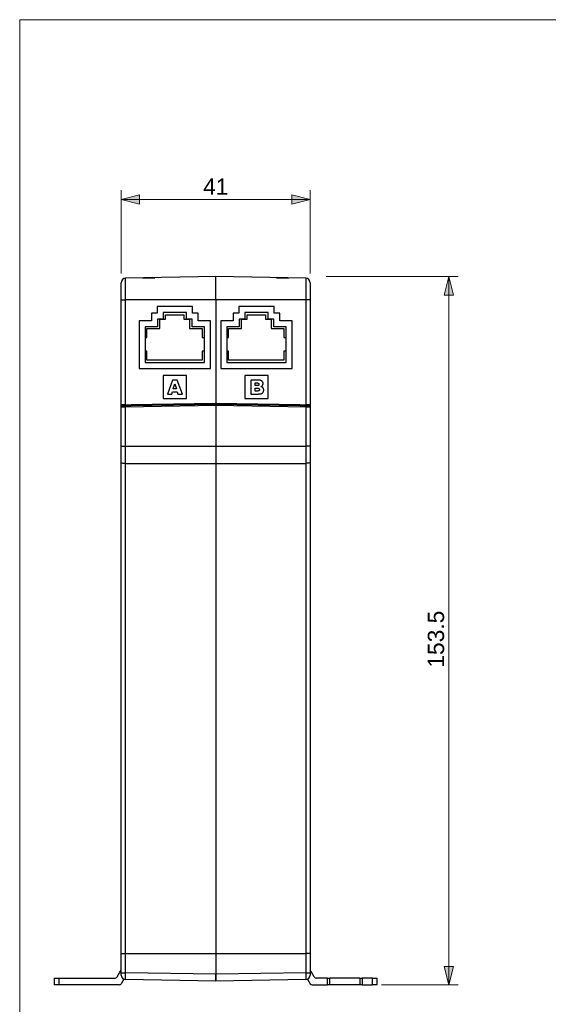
# Model space of a CAD drawing. Header units: inches. Extents: x 0 to 842, y 0 to 595.
# Tile 2 of 7: x 0 to 162, y 293 to 595. Entities that reach past the tile are written whole.
import ezdxf

# ---------------------------------------------------------------- set-up
doc = ezdxf.new("R2010")
doc.units = ezdxf.units.IN
doc.header["$MEASUREMENT"] = 0
doc.layers.add('Capa 1', color=7, linetype='Continuous')

# ---------------------------------------------------------------- blocks, each defined once
blk = doc.blocks.new('block 2')
at = {"layer": 'Capa 1', "lineweight": 0}
blk.add_lwpolyline([(0, 595.28), (841.89, 595.28), (841.89, 0), (0, 0), (0, 595.28)], dxfattribs=at)
at = {"layer": 'Capa 1', "color": 250, "lineweight": 25}
for points in [[(31.13, 509.23), (31.13, 514.42)], [(60.19, 516.32), (32.52, 515.84)], [(32.53, 509.23), (32.53, 509.44), (32.53, 509.65), (32.53, 509.86), (32.53, 510.06), (32.53, 510.27), (32.53, 510.47), (32.53, 510.67), (32.53, 510.88), (32.53, 511.08), (32.53, 511.27), (32.53, 511.47), (32.53, 511.66), (32.53, 511.86), (32.53, 512.05), (32.53, 512.23), (32.53, 512.42), (32.53, 512.6), (32.53, 512.77), (32.53, 512.95), (32.53, 513.12), (32.53, 513.28), (32.53, 513.44), (32.53, 513.6), (32.53, 513.75), (32.53, 513.9), (32.53, 514.05), (32.53, 514.19), (32.53, 514.32), (32.53, 514.45), (32.53, 514.58), (32.53, 514.7), (32.53, 514.81), (32.53, 514.92), (32.53, 515.02), (32.53, 515.12), (32.53, 515.21), (32.53, 515.29), (32.53, 515.37), (32.53, 515.45), (32.53, 515.51), (32.53, 515.58), (32.53, 515.63), (32.53, 515.68), (32.53, 515.72), (32.53, 515.76), (32.53, 515.79), (32.53, 515.81), (32.53, 515.82), (32.53, 515.83), (32.53, 515.84)], [(37.72, 515.99), (40.27, 515.99)], [(37.72, 515.99), (37.72, 515.93)], [(40.27, 515.99), (41.52, 515.99)], [(40.27, 515.99), (40.27, 515.97)], [(87.85, 515.84), (60.19, 516.32)], [(60.19, 509.23), (60.19, 509.46), (60.19, 509.68), (60.19, 509.9), (60.19, 510.12), (60.19, 510.34), (60.19, 510.56), (60.19, 510.78), (60.19, 511), (60.19, 511.21), (60.19, 511.42), (60.19, 511.63), (60.19, 511.84), (60.19, 512.05), (60.19, 512.25), (60.19, 512.45), (60.19, 512.65), (60.19, 512.84), (60.19, 513.03), (60.19, 513.22), (60.19, 513.4), (60.19, 513.58), (60.19, 513.75), (60.19, 513.92), (60.19, 514.08), (60.19, 514.24), (60.19, 514.4), (60.19, 514.55), (60.19, 514.69), (60.19, 514.83), (60.19, 514.97), (60.19, 515.09), (60.19, 515.22), (60.19, 515.33), (60.19, 515.44), (60.19, 515.55), (60.19, 515.65), (60.19, 515.74), (60.19, 515.82), (60.19, 515.9), (60.19, 515.97), (60.19, 516.04), (60.19, 516.1), (60.19, 516.15), (60.19, 516.19), (60.19, 516.23), (60.19, 516.26), (60.19, 516.29), (60.19, 516.31), (60.19, 516.32), (60.19, 516.32)], [(78.86, 515.99), (80.1, 515.99)], [(80.1, 515.99), (82.65, 515.99)], [(80.1, 515.99), (80.1, 515.97)], [(82.65, 515.99), (82.65, 515.93)], [(87.85, 515.84), (87.85, 515.83), (87.85, 515.82), (87.85, 515.81), (87.85, 515.79), (87.85, 515.76), (87.85, 515.72), (87.85, 515.68), (87.85, 515.63), (87.85, 515.58), (87.85, 515.51), (87.85, 515.45), (87.85, 515.37), (87.85, 515.29), (87.85, 515.21), (87.85, 515.12), (87.85, 515.02), (87.85, 514.92), (87.85, 514.81), (87.85, 514.7), (87.85, 514.58), (87.85, 514.45), (87.85, 514.32), (87.85, 514.19), (87.85, 514.05), (87.85, 513.9), (87.85, 513.75), (87.85, 513.6), (87.85, 513.44), (87.85, 513.28), (87.85, 513.12), (87.85, 512.95), (87.85, 512.77), (87.85, 512.6), (87.85, 512.42), (87.85, 512.23), (87.85, 512.05), (87.85, 511.86), (87.85, 511.66), (87.85, 511.47), (87.85, 511.27), (87.85, 511.08), (87.85, 510.88), (87.85, 510.67), (87.85, 510.47), (87.85, 510.27), (87.85, 510.06), (87.85, 509.86), (87.85, 509.65), (87.85, 509.44), (87.85, 509.23)], [(89.24, 514.42), (89.24, 509.23)], [(31.13, 476.92), (31.13, 509.23)], [(31.13, 509.23), (31.13, 509.23), (31.14, 509.23), (31.15, 509.23), (31.16, 509.23), (31.17, 509.23), (31.19, 509.23), (31.2, 509.23), (31.23, 509.23), (31.25, 509.23), (31.28, 509.23), (31.31, 509.23), (31.34, 509.23), (31.38, 509.23), (31.41, 509.23), (31.45, 509.23), (31.49, 509.23), (31.54, 509.23), (31.59, 509.23), (31.63, 509.23), (31.68, 509.23), (31.74, 509.23), (31.79, 509.23), (31.85, 509.23), (31.9, 509.23), (31.96, 509.23), (32.02, 509.23), (32.08, 509.23), (32.14, 509.23), (32.2, 509.23), (32.27, 509.23), (32.33, 509.23), (32.4, 509.23), (32.46, 509.23), (32.53, 509.23)], [(60.19, 509.23), (32.52, 509.23)], [(32.53, 476.92), (32.53, 509.23)], [(87.85, 509.23), (60.19, 509.23)], [(60.19, 509.23), (60.19, 477.37)], [(89.24, 509.23), (89.24, 509.23), (89.24, 509.23), (89.23, 509.23), (89.22, 509.23), (89.21, 509.23), (89.19, 509.23), (89.17, 509.23), (89.15, 509.23), (89.12, 509.23), (89.1, 509.23), (89.07, 509.23), (89.04, 509.23), (89, 509.23), (88.96, 509.23), (88.92, 509.23), (88.88, 509.23), (88.84, 509.23), (88.79, 509.23), (88.74, 509.23), (88.69, 509.23), (88.64, 509.23), (88.58, 509.23), (88.53, 509.23), (88.47, 509.23), (88.42, 509.23), (88.35, 509.23), (88.3, 509.23), (88.23, 509.23), (88.17, 509.23), (88.11, 509.23), (88.04, 509.23), (87.98, 509.23), (87.92, 509.23), (87.85, 509.23)], [(87.85, 509.23), (87.85, 476.92)], [(89.24, 509.23), (89.24, 476.92)], [(53.04, 507.11), (42.24, 507.11)], [(42.24, 507.11), (42.24, 505.09)], [(44.09, 505.27), (44.09, 503.25)], [(51.2, 505.27), (44.09, 505.27)], [(51.2, 503.25), (51.2, 505.27)], [(53.04, 505.1), (53.04, 507.11)], [(67.33, 507.11), (67.33, 505.09)], [(78.13, 507.11), (67.33, 507.11)], [(69.17, 505.27), (69.17, 503.25)], [(76.29, 505.27), (69.17, 505.27)], [(76.29, 503.25), (76.29, 505.27)], [(78.13, 505.1), (78.13, 507.11)], [(40.44, 502.79), (36.66, 502.79)], [(36.66, 502.79), (36.66, 488.06)], [(42.24, 505.1), (40.44, 505.1)], [(40.44, 505.1), (40.44, 502.79)], [(42.29, 503.25), (42.29, 500.94)], [(44.09, 503.25), (42.29, 503.25)], [(43.02, 500.38), (43.02, 503.21)], [(43.02, 503.21), (44.74, 503.21)], [(44.74, 503.21), (44.74, 504.56)], [(44.74, 504.56), (50.41, 504.56)], [(50.41, 504.56), (50.41, 503.21)], [(50.41, 503.21), (52.12, 503.21)], [(53, 503.25), (51.2, 503.25)], [(52.12, 503.21), (52.12, 500.38)], [(53, 500.94), (53, 503.25)], [(54.84, 505.1), (53.04, 505.1)], [(54.84, 502.79), (54.84, 505.1)], [(58.63, 502.79), (54.84, 502.79)], [(58.63, 488.06), (58.63, 502.78)], [(61.75, 502.79), (61.75, 488.06)], [(65.53, 502.79), (61.75, 502.79)], [(65.53, 505.1), (65.53, 502.79)], [(67.33, 505.1), (65.53, 505.1)], [(67.37, 503.25), (67.37, 500.94)], [(69.17, 503.25), (67.37, 503.25)], [(68.11, 500.38), (68.11, 503.21)], [(68.11, 503.21), (69.83, 503.21)], [(69.83, 503.21), (69.83, 504.56)], [(69.83, 504.56), (75.49, 504.56)], [(75.5, 504.56), (75.5, 503.21)], [(75.5, 503.21), (77.21, 503.21)], [(78.09, 503.25), (76.29, 503.25)], [(77.21, 503.21), (77.21, 500.38)], [(78.09, 500.94), (78.09, 503.25)], [(79.93, 505.1), (78.13, 505.1)], [(79.93, 502.79), (79.93, 505.1)], [(83.72, 502.79), (79.93, 502.79)], [(83.72, 488.06), (83.72, 502.78)], [(38.5, 500.94), (38.5, 489.9)], [(42.29, 500.94), (38.5, 500.94)], [(39.07, 497.65), (39.07, 500.38)], [(39.07, 500.38), (43.02, 500.38)], [(52.12, 500.38), (56.08, 500.38)], [(56.79, 500.94), (53, 500.94)], [(56.08, 500.38), (56.08, 497.65)], [(56.79, 489.9), (56.79, 500.94)], [(63.59, 500.94), (63.59, 489.9)], [(67.37, 500.94), (63.59, 500.94)], [(64.16, 497.65), (64.16, 500.38)], [(64.16, 500.38), (68.11, 500.38)], [(77.21, 500.38), (81.16, 500.38)], [(81.87, 500.94), (78.09, 500.94)], [(81.16, 500.38), (81.16, 497.65)], [(81.87, 489.9), (81.87, 500.94)], [(38.5, 497.65), (39.07, 497.65)], [(56.08, 497.65), (56.79, 497.65)], [(63.59, 497.65), (64.16, 497.65)], [(81.16, 497.65), (81.87, 497.65)], [(39.07, 493.4), (38.5, 493.4)], [(39.07, 490.67), (39.07, 493.4)], [(56.79, 493.4), (56.08, 493.4)], [(56.08, 493.4), (56.08, 490.67)], [(64.16, 493.4), (63.59, 493.4)], [(64.16, 490.67), (64.16, 493.4)], [(81.87, 493.4), (81.16, 493.4)], [(81.16, 493.4), (81.16, 490.67)], [(56.08, 490.67), (39.07, 490.67)], [(81.16, 490.67), (64.16, 490.67)], [(36.66, 488.06), (58.63, 488.06)], [(38.5, 489.9), (56.79, 489.9)], [(61.75, 488.06), (83.72, 488.06)], [(63.59, 489.9), (81.87, 489.9)], [(44.1, 485.93), (44.1, 478.85)], [(51.19, 485.93), (44.1, 485.93)], [(46.95, 484.52), (45.35, 480.26)], [(48.38, 484.52), (46.95, 484.52)], [(49.98, 480.26), (48.38, 484.52)], [(51.19, 478.85), (51.19, 485.93)], [(76.27, 485.93), (69.19, 485.93)], [(69.19, 485.93), (69.19, 478.85)], [(73.49, 484.52), (71.03, 484.52)], [(71.03, 484.52), (71.03, 480.26)], [(74.43, 484.21), (74.39, 484.24), (74.36, 484.27), (74.31, 484.3), (74.27, 484.33), (74.23, 484.36), (74.18, 484.38), (74.13, 484.4), (74.07, 484.43), (74.02, 484.44), (73.95, 484.46), (73.89, 484.48), (73.82, 484.49), (73.75, 484.5), (73.67, 484.51), (73.58, 484.51), (73.49, 484.52)], [(74.76, 483.46), (74.76, 483.51), (74.76, 483.56), (74.75, 483.61), (74.75, 483.65), (74.74, 483.7), (74.73, 483.75), (74.71, 483.79), (74.7, 483.83), (74.68, 483.87), (74.66, 483.91), (74.64, 483.95), (74.62, 483.99), (74.59, 484.03), (74.57, 484.06), (74.54, 484.1), (74.51, 484.14), (74.47, 484.17), (74.43, 484.21)], [(76.27, 478.85), (76.27, 485.93)], [(47.18, 481.89), (47.65, 483.41)], [(48.12, 481.89), (47.18, 481.89)], [(47.65, 483.41), (48.12, 481.89)], [(72.36, 483.65), (72.94, 483.65)], [(72.36, 482.85), (72.36, 483.65)], [(72.93, 482.85), (72.36, 482.85)], [(72.36, 482.04), (73.02, 482.04)], [(72.36, 481.18), (72.36, 482.04)], [(73.03, 481.18), (72.36, 481.18)], [(73.35, 482.95), (73.34, 482.94), (73.32, 482.93), (73.31, 482.92), (73.29, 482.91), (73.27, 482.9), (73.25, 482.89), (73.23, 482.89), (73.2, 482.88), (73.18, 482.87), (73.15, 482.87), (73.13, 482.86), (73.1, 482.86), (73.07, 482.85), (73.04, 482.85), (73.01, 482.85), (72.98, 482.85), (72.96, 482.85), (72.93, 482.85)], [(72.94, 483.65), (72.96, 483.65), (72.99, 483.65), (73.02, 483.65), (73.04, 483.65), (73.07, 483.65), (73.1, 483.64), (73.13, 483.64), (73.15, 483.64), (73.18, 483.63), (73.2, 483.62), (73.23, 483.62), (73.25, 483.61), (73.27, 483.6), (73.29, 483.59), (73.31, 483.58), (73.32, 483.57), (73.34, 483.56), (73.35, 483.55)], [(73.02, 482.04), (73.05, 482.04), (73.08, 482.04), (73.12, 482.04), (73.15, 482.03), (73.18, 482.03), (73.21, 482.03), (73.25, 482.02), (73.28, 482.02), (73.31, 482.01), (73.33, 482), (73.36, 482), (73.38, 481.99), (73.41, 481.98), (73.43, 481.97), (73.45, 481.96), (73.47, 481.95), (73.49, 481.94), (73.5, 481.92)], [(73.5, 481.3), (73.49, 481.28), (73.47, 481.27), (73.45, 481.26), (73.43, 481.25), (73.41, 481.24), (73.39, 481.23), (73.36, 481.22), (73.34, 481.21), (73.31, 481.21), (73.28, 481.2), (73.25, 481.19), (73.22, 481.19), (73.19, 481.19), (73.15, 481.18), (73.12, 481.18), (73.09, 481.18), (73.06, 481.18), (73.03, 481.18)], [(73.35, 483.55), (73.37, 483.53), (73.38, 483.52), (73.4, 483.5), (73.41, 483.49), (73.42, 483.47), (73.43, 483.45), (73.44, 483.43), (73.45, 483.41), (73.46, 483.39), (73.46, 483.37), (73.47, 483.34), (73.47, 483.32), (73.47, 483.29), (73.48, 483.26)], [(73.48, 483.26), (73.47, 483.23), (73.47, 483.2), (73.47, 483.17), (73.46, 483.14), (73.46, 483.12), (73.45, 483.09), (73.44, 483.07), (73.43, 483.05), (73.42, 483.03), (73.41, 483.01), (73.4, 483), (73.38, 482.98), (73.37, 482.97), (73.35, 482.95)], [(73.5, 481.92), (73.52, 481.91), (73.54, 481.89), (73.56, 481.87), (73.57, 481.85), (73.59, 481.83), (73.6, 481.81), (73.61, 481.79), (73.62, 481.77), (73.63, 481.75), (73.63, 481.73), (73.64, 481.7), (73.64, 481.68), (73.64, 481.65), (73.64, 481.62)], [(73.64, 481.62), (73.64, 481.59), (73.64, 481.56), (73.64, 481.53), (73.63, 481.5), (73.62, 481.48), (73.62, 481.46), (73.61, 481.43), (73.6, 481.41), (73.58, 481.39), (73.57, 481.37), (73.56, 481.35), (73.54, 481.33), (73.52, 481.31), (73.5, 481.3)], [(74.07, 482.53), (74.11, 482.54), (74.14, 482.55), (74.17, 482.57), (74.2, 482.58), (74.23, 482.59), (74.26, 482.61), (74.28, 482.62), (74.31, 482.63), (74.33, 482.65), (74.36, 482.66), (74.38, 482.68), (74.4, 482.7), (74.43, 482.71), (74.45, 482.73), (74.47, 482.75), (74.49, 482.77), (74.51, 482.79), (74.53, 482.81)], [(74.74, 482.15), (74.72, 482.18), (74.68, 482.21), (74.65, 482.24), (74.62, 482.27), (74.58, 482.3), (74.54, 482.33), (74.49, 482.36), (74.45, 482.39), (74.4, 482.41), (74.34, 482.44), (74.28, 482.46), (74.22, 482.48), (74.15, 482.51), (74.07, 482.53)], [(74.53, 482.81), (74.56, 482.85), (74.59, 482.89), (74.62, 482.93), (74.64, 482.97), (74.67, 483.01), (74.69, 483.06), (74.7, 483.1), (74.72, 483.15), (74.73, 483.19), (74.74, 483.24), (74.75, 483.29), (74.76, 483.35), (74.76, 483.4), (74.76, 483.46)], [(74.96, 481.47), (74.96, 481.54), (74.96, 481.6), (74.95, 481.65), (74.94, 481.71), (74.93, 481.76), (74.92, 481.81), (74.9, 481.86), (74.88, 481.9), (74.87, 481.95), (74.85, 481.99), (74.82, 482.03), (74.8, 482.07), (74.77, 482.11), (74.74, 482.15)], [(74.81, 480.88), (74.83, 480.92), (74.85, 480.96), (74.87, 481.01), (74.89, 481.05), (74.91, 481.1), (74.92, 481.15), (74.93, 481.2), (74.94, 481.25), (74.95, 481.31), (74.96, 481.36), (74.96, 481.42), (74.96, 481.47)], [(44.1, 478.85), (51.19, 478.85)], [(45.35, 480.26), (46.69, 480.26)], [(46.69, 480.26), (46.89, 480.97)], [(46.89, 480.97), (48.39, 480.97)], [(48.39, 480.97), (48.6, 480.26)], [(48.6, 480.26), (49.98, 480.26)], [(69.19, 478.85), (76.27, 478.85)], [(71.03, 480.26), (73.3, 480.26)], [(73.3, 480.26), (73.31, 480.26), (73.33, 480.26), (73.34, 480.26), (73.36, 480.27), (73.37, 480.27), (73.39, 480.27), (73.4, 480.27), (73.42, 480.27), (73.43, 480.27), (73.45, 480.27), (73.46, 480.27), (73.48, 480.27), (73.5, 480.28), (73.51, 480.28), (73.53, 480.28), (73.55, 480.28), (73.57, 480.28), (73.59, 480.28), (73.62, 480.29), (73.64, 480.29), (73.67, 480.29), (73.69, 480.3), (73.72, 480.3), (73.75, 480.3), (73.78, 480.31), (73.82, 480.31), (73.85, 480.32), (73.89, 480.32)], [(73.89, 480.32), (73.93, 480.33), (73.97, 480.33), (74, 480.34), (74.03, 480.34), (74.06, 480.35), (74.09, 480.36), (74.12, 480.36), (74.15, 480.37), (74.17, 480.38), (74.2, 480.38), (74.22, 480.39), (74.25, 480.4), (74.27, 480.41), (74.29, 480.42), (74.32, 480.43), (74.34, 480.44), (74.36, 480.45), (74.39, 480.46)], [(74.39, 480.46), (74.43, 480.49), (74.47, 480.51), (74.51, 480.54), (74.55, 480.57), (74.59, 480.61), (74.62, 480.64), (74.66, 480.68), (74.69, 480.71), (74.72, 480.75), (74.75, 480.79), (74.78, 480.84), (74.81, 480.88)], [(32.53, 476.92), (31.13, 476.92)], [(31.13, 476.81), (31.13, 476.92)], [(31.13, 476.92), (31.13, 476.58)], [(31.13, 476.23), (31.13, 476.81)], [(31.81, 476.24), (31.73, 476.24), (31.65, 476.23), (31.56, 476.23), (31.49, 476.23), (31.42, 476.23), (31.35, 476.23), (31.29, 476.23), (31.24, 476.23), (31.2, 476.23), (31.16, 476.23), (31.14, 476.23), (31.13, 476.23)], [(31.13, 464.23), (31.13, 476.23)], [(31.48, 476.58), (31.48, 476.61), (31.48, 476.68), (31.48, 476.79), (31.48, 476.94)], [(31.48, 476.58), (32.28, 476.6)], [(31.75, 476.59), (31.48, 476.58)], [(31.86, 476.59), (31.75, 476.59)], [(32.25, 476.24), (32.17, 476.24), (32.08, 476.24), (31.99, 476.24), (31.9, 476.24), (31.81, 476.24)], [(32.19, 476.59), (31.86, 476.59)], [(32.53, 476.6), (32.19, 476.59)], [(32.43, 476.25), (32.34, 476.24), (32.25, 476.24)], [(32.53, 476.25), (32.43, 476.25)], [(60.19, 476.73), (32.52, 476.25)], [(32.53, 476.25), (32.52, 476.34), (32.52, 476.42), (32.52, 476.5), (32.52, 476.55), (32.52, 476.59), (32.53, 476.6)], [(32.53, 476.92), (34.25, 476.92)], [(34.26, 476.63), (32.53, 476.6)], [(32.53, 464.23), (32.53, 476.25)], [(60.18, 477.37), (34.25, 476.92)], [(60.19, 477.08), (34.26, 476.63)], [(34.68, 476.93), (34.68, 476.8), (34.69, 476.68), (34.7, 476.64)], [(34.98, 476.93), (34.98, 476.64)], [(35.72, 476.94), (35.72, 476.66)], [(60.19, 477.37), (60.18, 477.37)], [(86.12, 476.92), (60.19, 477.37)], [(60.19, 477.37), (60.19, 477.37)], [(60.19, 477.37), (60.19, 477.08)], [(60.19, 477.37), (60.19, 477.08)], [(60.19, 477.07), (60.19, 477.08)], [(86.12, 476.63), (60.19, 477.08)], [(60.19, 477.08), (60.19, 476.98)], [(60.19, 477.04), (60.19, 477.07)], [(60.19, 476.98), (60.19, 477.04)], [(60.19, 476.91), (60.19, 476.98)], [(60.19, 476.98), (60.19, 476.73)], [(60.19, 476.82), (60.19, 476.91)], [(60.19, 476.73), (60.19, 476.82)], [(60.19, 476.73), (60.19, 464.23)], [(87.85, 476.25), (60.19, 476.73)], [(60.19, 476.73), (60.19, 464.23)], [(84.65, 476.66), (84.65, 476.95)], [(85.4, 476.64), (85.4, 476.93)], [(85.68, 476.64), (85.69, 476.68), (85.69, 476.8), (85.7, 476.93)], [(86.12, 476.92), (87.85, 476.92)], [(87.85, 476.6), (86.12, 476.63)], [(89.24, 476.92), (87.85, 476.92)], [(88.48, 476.59), (87.85, 476.6)], [(87.85, 476.25), (87.85, 476.34), (87.85, 476.42), (87.85, 476.5), (87.85, 476.55), (87.85, 476.59), (87.85, 476.6)], [(88.14, 476.24), (88, 476.24), (87.85, 476.25)], [(87.85, 476.25), (87.85, 464.23)], [(88.09, 476.6), (88.9, 476.58)], [(88.6, 476.24), (88.5, 476.24), (88.39, 476.24), (88.27, 476.24), (88.14, 476.24)], [(88.61, 476.59), (88.48, 476.59)], [(89.24, 476.23), (89.24, 476.23), (89.23, 476.23), (89.22, 476.23), (89.2, 476.23), (89.17, 476.23), (89.14, 476.23), (89.1, 476.23), (89.05, 476.23), (89, 476.23), (88.93, 476.23), (88.86, 476.23), (88.78, 476.23), (88.7, 476.23), (88.6, 476.24)], [(88.89, 476.58), (88.61, 476.59)], [(88.9, 476.58), (88.89, 476.58)], [(88.9, 476.92), (88.9, 476.83), (88.9, 476.73), (88.9, 476.65), (88.9, 476.6), (88.9, 476.58)], [(89.24, 476.92), (89.24, 476.25)], [(89.24, 476.23), (89.24, 464.23)], [(31.13, 459.23), (31.13, 464.23)], [(31.13, 464.23), (31.16, 464.23), (31.24, 464.23), (31.37, 464.23), (31.54, 464.23), (31.75, 464.23), (31.99, 464.23), (32.25, 464.23), (32.53, 464.23)], [(32.53, 458.96), (32.53, 459.83), (32.53, 460.71), (32.53, 461.59), (32.53, 462.47), (32.53, 463.35), (32.53, 464.23)], [(32.53, 464.23), (60.19, 464.23)], [(60.19, 464.23), (60.19, 463.33)], [(60.19, 464.23), (87.85, 464.23)], [(60.19, 464.23), (60.19, 463.33)], [(60.19, 463.33), (60.19, 462.44)], [(60.19, 463.33), (60.19, 462.44)], [(89.24, 464.23), (89.22, 464.23), (89.14, 464.23), (89.01, 464.23), (88.84, 464.23), (88.63, 464.23), (88.39, 464.23), (88.12, 464.23), (87.85, 464.23)], [(87.85, 464.23), (87.85, 463.35), (87.85, 462.47), (87.85, 461.59), (87.85, 460.71), (87.85, 459.83), (87.85, 458.96)], [(89.24, 464.23), (89.24, 459.23)], [(60.19, 462.44), (60.19, 461.54)], [(60.19, 462.44), (60.19, 461.54)], [(60.19, 461.54), (60.19, 460.65)], [(60.19, 461.54), (60.19, 460.65)], [(60.19, 460.65), (60.19, 459.76)], [(60.19, 460.65), (60.19, 459.76)], [(31.13, 343.22), (31.13, 459.23)], [(31.13, 459.23), (31.16, 459.18), (31.24, 459.13), (31.37, 459.08), (31.54, 459.04), (31.75, 459.01), (31.99, 458.98), (32.25, 458.97), (32.53, 458.96)], [(32.53, 308.33), (32.53, 327.27), (32.53, 346.2), (32.53, 365.11), (32.53, 383.99), (32.53, 402.82), (32.53, 421.6), (32.53, 440.32), (32.53, 458.96)], [(32.53, 458.96), (60.19, 458.87)], [(60.19, 459.76), (60.19, 458.87)], [(60.19, 459.76), (60.19, 458.87)], [(60.19, 458.87), (87.85, 458.96)], [(60.19, 458.87), (60.19, 308.33)], [(60.19, 458.87), (60.19, 308.33)], [(89.24, 459.23), (89.22, 459.18), (89.14, 459.13), (89.01, 459.08), (88.84, 459.04), (88.63, 459.01), (88.39, 458.98), (88.12, 458.97), (87.85, 458.96)], [(87.85, 458.96), (87.85, 440.32), (87.85, 421.6), (87.85, 402.82), (87.85, 383.99), (87.85, 365.11), (87.85, 346.2), (87.85, 327.27), (87.85, 308.33)], [(89.24, 459.23), (89.24, 343.17)], [(31.13, 341.38), (31.13, 343.22)], [(89.24, 343.17), (89.24, 341.32)], [(31.13, 308.33), (31.13, 341.38)], [(89.24, 341.32), (89.24, 308.33)], [(31.13, 302.43), (31.13, 308.33)], [(31.13, 308.33), (31.16, 308.33), (31.24, 308.33), (31.37, 308.33), (31.54, 308.33), (31.75, 308.33), (31.99, 308.33), (32.25, 308.33), (32.53, 308.33)], [(32.53, 302.43), (32.53, 308.33)], [(32.53, 308.33), (60.19, 308.33)], [(60.19, 308.33), (60.19, 301.95)], [(60.19, 308.33), (62.9, 308.33)], [(60.19, 308.33), (60.19, 301.95)], [(62.9, 308.33), (87.85, 308.33)], [(89.24, 308.33), (89.22, 308.33), (89.14, 308.33), (89.01, 308.33), (88.84, 308.33), (88.63, 308.33), (88.39, 308.33), (88.12, 308.33), (87.85, 308.33)], [(87.85, 308.33), (87.85, 302.43)], [(89.24, 308.33), (89.24, 302.43)], [(29.92, 301.17), (30.77, 302.64)], [(30.77, 302.64), (31.13, 303.27)], [(89.61, 302.64), (89.24, 303.27)], [(90.46, 301.17), (89.61, 302.64)], [(10.58, 300.82), (12, 300.82)], [(10.58, 300.82), (10.58, 298.69)], [(12, 300.82), (29.31, 300.82)], [(12, 300.82), (12, 298.69)], [(31.13, 301.72), (31.13, 302.43)], [(31.13, 302.43), (31.16, 302.43), (31.24, 302.43), (31.37, 302.43), (31.54, 302.43), (31.75, 302.43), (31.99, 302.43), (32.25, 302.43), (32.53, 302.43)], [(31.95, 300.44), (31.15, 299.05)], [(60.19, 301.95), (32.52, 302.43)], [(32.53, 300.31), (32.52, 300.33), (32.52, 300.41), (32.52, 300.54), (32.52, 300.71), (32.52, 300.92), (32.52, 301.17), (32.52, 301.45), (32.52, 301.76), (32.52, 302.09), (32.53, 302.43)], [(60.19, 299.82), (32.52, 300.31)], [(87.85, 302.43), (60.19, 301.95)], [(60.19, 301.67), (60.19, 301.95)], [(60.19, 301.95), (60.19, 301.61)], [(60.19, 301.61), (60.19, 301.67)], [(60.19, 301.29), (60.19, 301.61)], [(60.19, 301.61), (60.19, 299.82)], [(60.19, 300.99), (60.19, 301.29)], [(60.19, 300.7), (60.19, 300.99)], [(60.19, 300.45), (60.19, 300.7)], [(60.19, 300.23), (60.19, 300.45)], [(87.85, 300.31), (60.19, 299.83)], [(60.19, 300.06), (60.19, 300.23)], [(60.19, 299.93), (60.19, 300.06)], [(60.19, 299.85), (60.19, 299.93)], [(60.19, 299.82), (60.19, 299.85)], [(87.85, 302.43), (87.85, 302.1), (87.86, 301.78), (87.86, 301.47), (87.86, 301.18), (87.86, 300.93), (87.86, 300.71), (87.86, 300.54), (87.86, 300.41), (87.85, 300.33), (87.85, 300.31)], [(87.85, 302.43), (88.12, 302.43), (88.39, 302.43), (88.63, 302.43), (88.84, 302.43), (89.01, 302.43), (89.14, 302.43), (89.22, 302.43), (89.24, 302.43)], [(88.42, 300.44), (89.23, 299.05)], [(89.24, 302.43), (89.24, 301.73)], [(89.24, 301.72), (89.24, 301.72)], [(94.56, 300.82), (91.07, 300.82)], [(94.56, 300.82), (95.27, 300.82)], [(94.56, 298.69), (94.56, 300.82)], [(104.48, 300.82), (95.27, 300.82)], [(95.27, 298.69), (95.27, 300.82)], [(104.48, 300.82), (104.48, 298.69)], [(104.48, 300.82), (105.19, 300.82)], [(108.38, 300.82), (105.19, 300.82)], [(105.19, 300.82), (105.19, 298.69)], [(108.38, 300.82), (109.79, 300.82)], [(108.38, 298.69), (108.38, 300.82)], [(109.79, 298.69), (109.79, 300.82)], [(12, 298.69), (10.58, 298.69)], [(30.53, 298.69), (12, 298.69)], [(89.84, 298.69), (94.56, 298.69)], [(95.27, 298.69), (94.56, 298.69)], [(104.48, 298.69), (95.27, 298.69)], [(105.19, 298.69), (104.48, 298.69)], [(105.19, 298.69), (108.38, 298.69)], [(109.79, 298.69), (108.38, 298.69)]]:
    blk.add_lwpolyline(points, dxfattribs=at)
for points in [[(32.53, 515.84), (31.75, 515.82), (31.13, 515.19), (31.13, 514.42)], [(89.24, 514.42), (89.24, 515.19), (88.62, 515.82), (87.85, 515.84)], [(31.48, 476.58), (31.29, 476.58), (31.13, 476.42), (31.13, 476.23)], [(31.14, 476.32), (31.14, 476.29), (31.13, 476.26), (31.13, 476.23)], [(31.18, 476.4), (31.16, 476.38), (31.15, 476.35), (31.14, 476.32)], [(31.2, 476.44), (31.2, 476.43), (31.19, 476.42), (31.18, 476.4)], [(31.23, 476.48), (31.22, 476.46), (31.21, 476.45), (31.2, 476.44)], [(31.27, 476.51), (31.26, 476.5), (31.25, 476.49), (31.23, 476.48)], [(31.31, 476.53), (31.29, 476.53), (31.28, 476.52), (31.27, 476.51)], [(31.36, 476.56), (31.34, 476.55), (31.32, 476.54), (31.31, 476.53)], [(31.48, 476.58), (31.44, 476.58), (31.4, 476.57), (31.36, 476.56)], [(89.02, 476.56), (88.98, 476.57), (88.94, 476.58), (88.89, 476.58)], [(89.24, 476.23), (89.24, 476.42), (89.09, 476.58), (88.9, 476.58)], [(89.07, 476.53), (89.05, 476.54), (89.04, 476.55), (89.02, 476.56)], [(89.11, 476.51), (89.09, 476.52), (89.08, 476.52), (89.07, 476.53)], [(89.14, 476.48), (89.13, 476.49), (89.12, 476.5), (89.11, 476.51)], [(89.17, 476.44), (89.16, 476.45), (89.15, 476.46), (89.14, 476.48)], [(89.2, 476.4), (89.19, 476.42), (89.18, 476.43), (89.17, 476.44)], [(89.23, 476.32), (89.22, 476.35), (89.21, 476.38), (89.2, 476.4)], [(89.24, 476.23), (89.24, 476.26), (89.24, 476.29), (89.23, 476.32)], [(29.31, 300.82), (29.56, 300.82), (29.79, 300.95), (29.92, 301.17)], [(31.13, 301.72), (31.13, 300.95), (31.75, 300.32), (32.53, 300.31)], [(87.85, 300.31), (88.62, 300.32), (89.24, 300.95), (89.24, 301.72)], [(90.46, 301.17), (90.58, 300.95), (90.82, 300.82), (91.07, 300.82)], [(30.53, 298.69), (30.79, 298.69), (31.02, 298.83), (31.15, 299.04)], [(89.23, 299.04), (89.35, 298.83), (89.59, 298.69), (89.84, 298.69)]]:
    blk.add_open_spline(points, degree=3, dxfattribs=at)
blk = doc.blocks.new('block 3')
at = {"layer": 'Capa 1', "lineweight": 0}
blk.add_lwpolyline([(0, 595.28), (841.89, 595.28), (841.89, 0), (0, 0), (0, 595.28)], dxfattribs=at)
blk = doc.blocks.new('block 4')
at = {"layer": 'Capa 1', "lineweight": 0}
blk.add_lwpolyline([(0, 595.28), (841.89, 595.28), (841.89, 0), (0, 0), (0, 595.28)], dxfattribs=at)
blk = doc.blocks.new('block 5')
at = {"layer": 'Capa 1', "lineweight": 0}
blk.add_lwpolyline([(0, 595.28), (841.89, 595.28), (841.89, 0), (0, 0), (0, 595.28)], dxfattribs=at)
blk = doc.blocks.new('block 6')
at = {"layer": 'Capa 1', "lineweight": 0}
blk.add_lwpolyline([(0, 595.28), (841.89, 595.28), (841.89, 0), (0, 0), (0, 595.28)], dxfattribs=at)
blk = doc.blocks.new('block 7')
at = {"layer": 'Capa 1'}
h = blk.add_hatch(color=250, dxfattribs=at)
h.dxf.hatch_style = 2
h.paths.add_polyline_path([(131.82, 516.32), (133.24, 510.65), (130.41, 510.65)])
h = blk.add_hatch(color=250, dxfattribs=at)
h.dxf.hatch_style = 2
h.paths.add_polyline_path([(131.82, 298.69), (130.41, 304.36), (133.24, 304.36)])
at = {"layer": 'Capa 1', "lineweight": 0}
for points in [[(0, 595.28), (841.89, 595.28), (841.89, 0), (0, 0), (0, 595.28)], [(131.82, 516.32), (133.24, 510.65), (130.41, 510.65), (131.82, 516.32)], [(131.82, 516.32), (133.24, 510.65), (130.41, 510.65), (131.82, 516.32)], [(131.82, 298.69), (130.41, 304.36), (133.24, 304.36), (131.82, 298.69)], [(131.82, 298.69), (130.41, 304.36), (133.24, 304.36), (131.82, 298.69)]]:
    blk.add_lwpolyline(points, dxfattribs=at)
blk = doc.blocks.new('block 8')
at = {"layer": 'Capa 1', "lineweight": 0}
blk.add_lwpolyline([(0, 595.28), (841.89, 595.28), (841.89, 0), (0, 0), (0, 595.28)], dxfattribs=at)
blk = doc.blocks.new('block 9')
at = {"layer": 'Capa 1', "lineweight": 0}
blk.add_lwpolyline([(0, 595.28), (841.89, 595.28), (841.89, 0), (0, 0), (0, 595.28)], dxfattribs=at)
blk = doc.blocks.new('block 10')
at = {"layer": 'Capa 1'}
h = blk.add_hatch(color=250, dxfattribs=at)
h.dxf.hatch_style = 2
h.paths.add_polyline_path([(31.13, 540.06), (36.8, 541.48), (36.8, 538.64)])
h = blk.add_hatch(color=250, dxfattribs=at)
h.dxf.hatch_style = 2
h.paths.add_polyline_path([(89.24, 540.06), (83.57, 538.64), (83.57, 541.48)])
at = {"layer": 'Capa 1', "lineweight": 0}
for points in [[(0, 595.28), (841.89, 595.28), (841.89, 0), (0, 0), (0, 595.28)], [(31.13, 540.06), (36.8, 541.48), (36.8, 538.64), (31.13, 540.06)], [(31.13, 540.06), (36.8, 541.48), (36.8, 538.64), (31.13, 540.06)], [(89.24, 540.06), (83.57, 538.64), (83.57, 541.48), (89.24, 540.06)], [(89.24, 540.06), (83.57, 538.64), (83.57, 541.48), (89.24, 540.06)]]:
    blk.add_lwpolyline(points, dxfattribs=at)
at = {"layer": 'Capa 1', "color": 250, "lineweight": 9}
for points in [[(31.13, 517.26), (31.13, 542.9)], [(89.24, 517.26), (89.24, 542.9)], [(31.13, 540.06), (60.19, 540.06)], [(89.24, 540.06), (60.19, 540.06)], [(94.13, 516.32), (134.66, 516.32)], [(131.82, 516.32), (131.82, 407.51)], [(131.82, 298.69), (131.82, 407.51)], [(111.14, 298.69), (134.66, 298.69)]]:
    blk.add_lwpolyline(points, dxfattribs=at)

msp = doc.modelspace()

# ---------------------------------------------------------------- block references
at = {"layer": 'Capa 1'}
for name in ['block 2', 'block 3', 'block 4', 'block 5', 'block 6', 'block 7', 'block 8', 'block 9', 'block 10']:
    msp.add_blockref(name, (0, 0), dxfattribs=at)

# ---------------------------------------------------------------- texts
at = {"layer": 'Capa 1', "color": 250, "insert": (56.32, 541.48), "char_height": 5.0117, "attachment_point": 7}
msp.add_mtext('\\fArial|b0|i0|c0|p34;\\W1;41', dxfattribs=at)
at = {"layer": 'Capa 1', "color": 250, "insert": (130.41, 396.17), "char_height": 5.0117, "attachment_point": 7, "rotation": 90}
msp.add_mtext('\\fArial|b0|i0|c0|p34;\\W1;153.5', dxfattribs=at)

doc.saveas('drawing.dxf')
